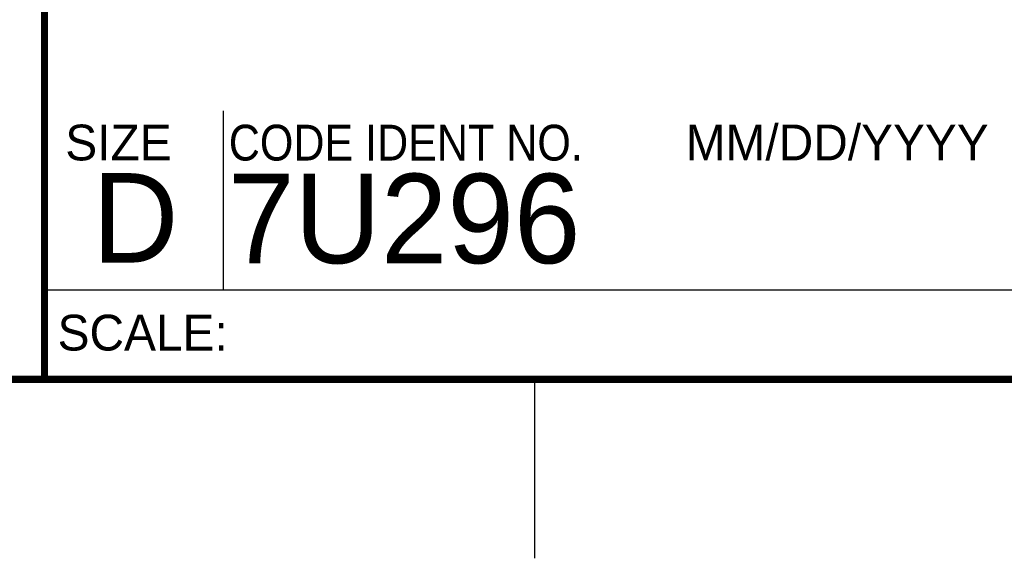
# Model space of a CAD drawing. Header units: inches. Extents: x 0 to 34, y 0 to 22.
# Tile 135 of 145: x 28.3 to 31.1, y 0 to 1.5. Entities that reach past the tile are written whole.
import ezdxf

# ---------------------------------------------------------------- set-up
doc = ezdxf.new("R2010")
doc.units = ezdxf.units.IN
doc.header["$LTSCALE"] = 1.87
doc.header["$MEASUREMENT"] = 0
doc.layers.get('0').update_dxf_attribs({"linetype": 'CONTINUOUS'})
doc.styles.add('TEXTSTYLE_2', font='txt')
doc.styles.add('TEXTSTYLE_3', font='txt', dxfattribs={"width": 0.9})

msp = doc.modelspace()

# ---------------------------------------------------------------- linework, layer by layer
at = {"color": 2, "linetype": 'CONTINUOUS'}
for p, q in [((28.88, 0.75), (28.88, 1.25)), ((28.38, 0.75), (33.5, 0.75)), ((29.75, 0), (29.75, 0.5))]:
    msp.add_line(p, q, dxfattribs=at)
at = {"color": 7, "linetype": 'CONTINUOUS', "const_width": 0.02}
for points in [[(28.38, 3), (28.38, 0.5)], [(0.5, 0.5), (33.5, 0.5)]]:
    msp.add_lwpolyline(points, dxfattribs=at)

# ---------------------------------------------------------------- texts
at = {"color": 2, "linetype": 'CONTINUOUS', "char_height": 0.1, "attachment_point": 1, "line_spacing_factor": 0.9}
for s, insert, width, style in [('SIZE', (28.4379, 1.2118), 0.4, 'TEXTSTYLE_2'), ('CODE IDENT NO.', (28.8949, 1.2115), 1.26, 'TEXTSTYLE_3'), ('MM/DD/YYYY', (30.1721, 1.2121), 1, 'TEXTSTYLE_2'), ('SCALE:', (28.4164, 0.6806), 0.6, 'TEXTSTYLE_2')]:
    msp.add_mtext(s, dxfattribs=dict(at, insert=insert, width=width, style=style))
at = {"color": 7, "linetype": 'CONTINUOUS', "char_height": 0.25, "attachment_point": 1, "line_spacing_factor": 0.9, "style": 'TEXTSTYLE_2'}
for s, insert, width in [('D  ', (28.5128, 1.0764), 0.75), ('7U296', (28.8928, 1.0745), 1.25)]:
    msp.add_mtext(s, dxfattribs=dict(at, insert=insert, width=width))

doc.saveas('drawing.dxf')
